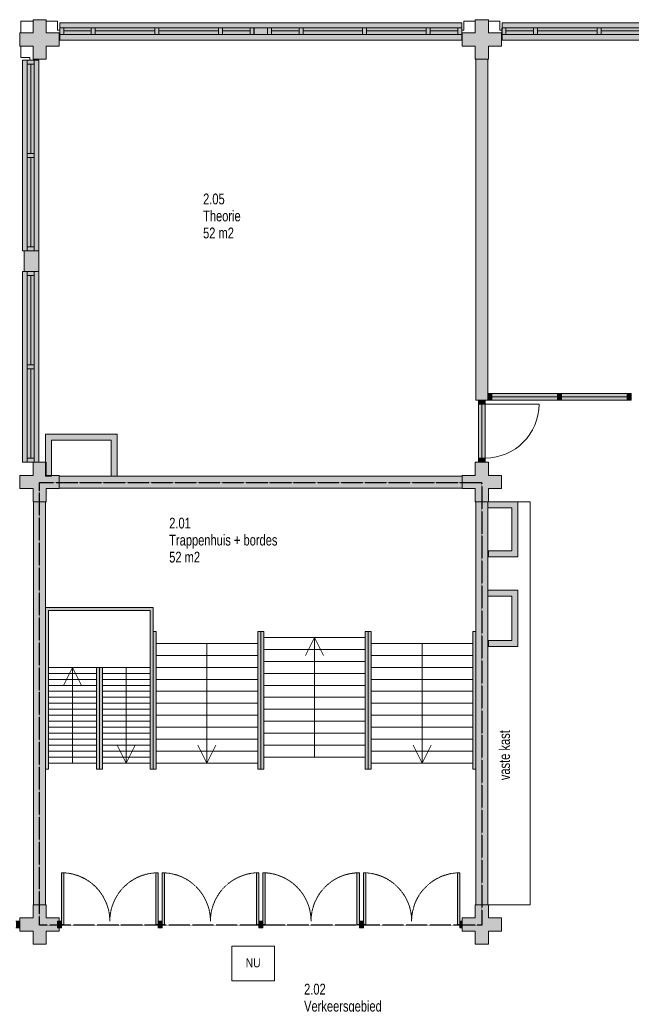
# Model space of a CAD drawing. Header units: millimetres. Extents: x 73705 to 433105, y 109410 to 279410.
# Tile 88 of 90: x 362748 to 372982, y 248032 to 264495. Entities that reach past the tile are written whole.
import ezdxf

# ---------------------------------------------------------------- set-up
doc = ezdxf.new("R2010")
doc.units = ezdxf.units.MM
doc.linetypes.add('brand  WBDBO 30 min', pattern=[11, 4, -1, 2, -1, 2, -1])
doc.linetypes.add('Overhead', pattern=[2.5, 1.5, -1])
for name, color, linetype, lineweight in [('A-DETL', 90, 'Continuous', 9), ('A-DETL-GENF', 92, 'Continuous', 9), ('A-DETL-THIN', 151, 'Continuous', 9), ('A-FLOR-OVHD', 1, 'Overhead', 9), ('G-ANNO-TEXT', 231, 'Continuous', 9)]:
    doc.layers.add(name, color=color, linetype=linetype, lineweight=lineweight)
doc.styles.add('Arial Narrow', font='ARIALN.TTF', dxfattribs={"width": 0.9, "height": 180})
doc.styles.add('Arial Narrow_B', font='ARIALN.TTF', dxfattribs={"width": 0.9, "height": 180})
doc.styles.add('Arial Narrow_B_1', font='ARIALN.TTF', dxfattribs={"height": 150})

msp = doc.modelspace()

# ---------------------------------------------------------------- hatches: boundary and pattern name
at = {"layer": 'A-DETL-GENF'}
for color, points in [(7, [(363191.1, 263835), (363191.1, 264055), (363411.1, 264055), (363411.1, 264275), (363191.1, 264275), (363191.1, 264495), (362971.1, 264495), (362971.1, 264275), (362751.1, 264275), (362751.1, 264055), (362971.1, 264055), (362971.1, 263835)]), (7, [(368552.6, 264155), (370144.7, 264155), (370144.7, 264441), (363418.4, 264441), (363418.4, 264155), (368551.9, 264155)]), (7, [(370581.1, 263835), (370591.1, 263835), (370591.1, 264055), (370811.1, 264055), (370811.1, 264275), (370591.1, 264275), (370591.1, 264495), (370371.1, 264495), (370371.1, 264275), (370151.1, 264275), (370151.1, 264055), (370371.1, 264055), (370371.1, 263835), (370381.1, 263835)]), (7, [(374002.4, 264155), (377544.7, 264155), (377544.7, 264441), (370818.4, 264441), (370818.4, 264155), (373540.6, 264155)]), (254, [(362795.1, 260630), (363070.7, 260630), (363070.7, 263820), (362795.1, 263820), (362795.1, 260697)]), (7, [(370538.1, 258133.1), (370581.1, 258133.1), (370581.1, 263835), (370381.1, 263835), (370381.1, 258133.1), (370424.1, 258133.1)]), (7, [(363070.7, 260285), (363070.7, 260630), (362825.1, 260630), (362825.1, 260285), (362989.1, 260285)]), (254, [(362981.1, 257095), (363070.7, 257095), (363070.7, 260285), (362795.1, 260285), (362795.1, 257095), (362971.1, 257095)]), (7, [(370648.1, 258133.1), (370648.1, 258247.1), (370581.1, 258247.1), (370581.1, 258133.1)]), (7, [(370869.4, 258133.1), (371748.1, 258133.1), (371748.1, 258247.1), (370648.1, 258247.1), (370648.1, 258133.1)]), (7, [(371815.1, 258133.1), (371815.1, 258247.1), (371748.1, 258247.1), (371748.1, 258133.1)]), (7, [(372914.6, 258133.1), (372914.6, 258247.1), (371815.1, 258247.1), (371815.1, 258133.1)]), (7, [(372981.6, 258133.1), (372981.6, 258247.1), (372914.6, 258247.1), (372914.6, 258133.1)]), (7, [(370538.1, 258066.1), (370538.1, 258133.1), (370424.1, 258133.1), (370424.1, 258066.1)]), (7, [(370538.1, 257166.1), (370538.1, 258066.1), (370424.1, 258066.1), (370424.1, 257166.1)]), (254, [(364281.1, 256865), (364381.1, 256865), (364381.1, 257565), (363181.1, 257565), (363181.1, 257095), (363191.1, 257095), (363191.1, 256875), (363281.1, 256875), (363281.1, 257465), (364281.1, 257465), (364281.1, 256875)]), (7, [(370538.1, 257099.1), (370538.1, 257166.1), (370424.1, 257166.1), (370424.1, 257099.1)]), (7, [(362981.1, 256435), (363191.1, 256435), (363191.1, 256655), (363411.1, 256655), (363411.1, 256875), (363281.1, 256875), (363281.1, 256864.5), (363181.1, 256865), (363181.1, 257095), (362971.1, 257095), (362971.1, 256875), (362751.1, 256875), (362751.1, 256655), (362971.1, 256655), (362971.1, 256435)]), (254, [(363181.1, 256864.5), (363281.1, 256864.5), (363281.1, 256875), (363191.1, 256875), (363191.1, 257095), (363181.1, 257095), (363181.1, 256865)]), (7, [(370381.1, 256435), (370591.1, 256435), (370591.1, 256655), (370811.1, 256655), (370811.1, 256875), (370591.1, 256875), (370591.1, 257095), (370371.1, 257095), (370371.1, 256875), (370151.1, 256875), (370151.1, 256655), (370371.1, 256655), (370371.1, 256435)]), (7, [(364687, 256664.5), (370151.1, 256664.5), (370151.1, 256864.5), (363411.1, 256864.5), (363411.1, 256664.5)]), (7, [(362981.1, 249695), (363181.1, 249695), (363181.1, 256435), (362981.1, 256435), (362981.1, 251965)]), (7, [(370381.1, 249695), (370581.1, 249695), (370581.1, 256435), (370381.1, 256435), (370381.1, 251965)]), (254, [(370591.1, 255515), (371081.1, 255515), (371081.1, 256435), (370581.1, 256435), (370581.1, 256335), (370981.1, 256335), (370981.1, 255615), (370591.1, 255615)]), (254, [(370591.1, 254015), (371081.1, 254015), (371081.1, 254955), (370581.1, 254955), (370581.1, 254855), (370981.1, 254855), (370981.1, 254115), (370591.1, 254115)]), (7, [(364931.1, 251965), (364981.1, 251965), (364981.1, 254665), (363181.1, 254665), (363181.1, 251965), (363231.1, 251965), (363231.1, 254615), (364931.1, 254615), (364931.1, 252957.6)]), (7, [(365031.1, 251965), (365031.1, 254265), (364981.1, 254265), (364981.1, 251965)]), (7, [(366731.1, 251965), (366781.1, 251965), (366781.1, 254265), (366731.1, 254265), (366731.1, 252957.6)]), (7, [(366781.1, 251965), (366831.1, 251965), (366831.1, 254265), (366781.1, 254265), (366781.1, 252957.6)]), (7, [(368531.1, 251965), (368581.1, 251965), (368581.1, 254265), (368531.1, 254265), (368531.1, 252957.6)]), (7, [(368631.1, 251965), (368631.1, 254265), (368581.1, 254265), (368581.1, 251965)]), (7, [(370371.1, 251965), (370381.1, 251965), (370381.1, 254265), (370331.1, 254265), (370331.1, 251965)]), (7, [(364031.1, 251965), (364081.1, 251965), (364081.1, 253665), (364031.1, 253665), (364031.1, 252957.6)]), (7, [(364131.1, 251965), (364131.1, 253665), (364081.1, 253665), (364081.1, 251965)]), (7, [(363488, 249365.5), (363488, 250230.7), (363448, 250230.7), (363448, 249365.5)]), (7, [(365064.3, 249365.5), (365064.3, 250230.7), (365024.3, 250230.7), (365024.3, 249365.5)]), (7, [(365131.3, 249365.5), (365171.3, 249365.5), (365171.3, 250230.7), (365131.3, 250230.7), (365131.3, 249475)]), (7, [(366747.6, 249365.5), (366747.6, 250230.7), (366707.6, 250230.7), (366707.6, 249365.5)]), (7, [(366854.6, 249365.5), (366854.6, 250230.7), (366814.6, 250230.7), (366814.6, 249365.5)]), (7, [(368430.9, 249365.5), (368430.9, 250230.7), (368390.9, 250230.7), (368390.9, 249365.5)]), (7, [(368537.9, 249365.5), (368537.9, 250230.7), (368497.9, 250230.7), (368497.9, 249365.5)]), (7, [(370114.2, 249365.5), (370114.2, 250230.7), (370074.2, 250230.7), (370074.2, 249365.5)]), (7, [(363181.1, 249035), (363191.1, 249035), (363191.1, 249255), (363411.1, 249255), (363411.1, 249308.5), (363381, 249308.5), (363381, 249422.5), (363411.1, 249422.5), (363411.1, 249475), (363191.1, 249475), (363191.1, 249695), (362971.1, 249695), (362971.1, 249475), (362751.1, 249475), (362751.1, 249255), (362971.1, 249255), (362971.1, 249035), (362981.1, 249035)]), (7, [(370381.1, 249035), (370591.1, 249035), (370591.1, 249255), (370811.1, 249255), (370811.1, 249475), (370591.1, 249475), (370591.1, 249695), (370371.1, 249695), (370371.1, 249475), (370151.1, 249475), (370151.1, 249255), (370371.1, 249255), (370371.1, 249035)]), (7, [(362751.1, 249308), (362751.1, 249422), (362684.1, 249422), (362684.1, 249308)]), (7, [(363411.1, 249308.5), (363411.1, 249422.5), (363381, 249422.5), (363381, 249308.5)]), (7, [(363411.1, 249308.5), (363448, 249308.5), (363448, 249422.5), (363411.1, 249422.5), (363411.1, 249365.5)]), (7, [(365064.3, 249308.5), (365131.3, 249308.5), (365131.3, 249422.5), (365064.3, 249422.5), (365064.3, 249365.5)]), (7, [(366814.6, 249308.5), (366814.6, 249422.5), (366747.6, 249422.5), (366747.6, 249308.5)]), (7, [(368430.9, 249308.5), (368497.9, 249308.5), (368497.9, 249422.5), (368430.9, 249422.5), (368430.9, 249365.5)]), (7, [(370114.2, 249308.5), (370151.1, 249308.5), (370151.1, 249422.5), (370114.2, 249422.5), (370114.2, 249365.5)])]:
    msp.add_hatch(color=color, dxfattribs=at).paths.add_polyline_path(points)

# ---------------------------------------------------------------- linework, layer by layer
at = {"layer": 'A-DETL'}
for p, q in [((362768.1, 264468), (362768.1, 264275)), ((362768.1, 264468), (362971.1, 264468)), ((363381.6, 264468), (363191.1, 264468)), ((363381.6, 264320), (363381.6, 264468)), ((363418.4, 264441), (363418.4, 264155)), ((370144.7, 264441), (363418.4, 264441)), ((370144.7, 264155), (370144.7, 264441)), ((370180.6, 264320), (370180.6, 264468)), ((370180.6, 264468), (370371.1, 264468)), ((370781.6, 264468), (370591.1, 264468)), ((370781.6, 264320), (370781.6, 264468)), ((370818.4, 264441), (370818.4, 264155)), ((377544.7, 264441), (370818.4, 264441)), ((363418.4, 264320), (363381.6, 264320)), ((363417.4, 264361), (363417.4, 264247)), ((363484.4, 264361), (363417.4, 264361)), ((363417.4, 264247), (363484.4, 264247)), ((363484.4, 264247), (363484.4, 264361)), ((363484.4, 264361), (363484.4, 264247)), ((363946.2, 264361), (363484.4, 264361)), ((363484.4, 264247), (363946.2, 264247)), ((363946.2, 264361), (363946.2, 264247)), ((364013.2, 264361), (363946.2, 264361)), ((363946.2, 264247), (363946.2, 264361)), ((363946.2, 264247), (364013.2, 264247)), ((364013.2, 264361), (364013.2, 264247)), ((365010.2, 264361), (364013.2, 264361)), ((364013.2, 264247), (364013.2, 264361)), ((364013.2, 264247), (365010.2, 264247)), ((365009.6, 264361), (365009.6, 264247)), ((365076.6, 264361), (365009.6, 264361)), ((365009.6, 264247), (365076.6, 264247)), ((365010.2, 264247), (365010.2, 264361)), ((365076.6, 264247), (365076.6, 264361)), ((365076.6, 264361), (365076.6, 264247)), ((366073.6, 264361), (365076.6, 264361)), ((365076.6, 264247), (366073.6, 264247)), ((366073.6, 264247), (366073.6, 264361)), ((366073.6, 264361), (366073.6, 264247)), ((366140.6, 264361), (366073.6, 264361)), ((366073.6, 264247), (366140.6, 264247)), ((366140.6, 264247), (366140.6, 264361)), ((366140.6, 264361), (366140.6, 264247)), ((366602.4, 264361), (366140.6, 264361)), ((366140.6, 264247), (366602.4, 264247)), ((366602.4, 264361), (366602.4, 264247)), ((366669.4, 264361), (366602.4, 264361)), ((366602.4, 264247), (366602.4, 264361)), ((366602.4, 264247), (366669.4, 264247)), ((366668.1, 264361), (366668.1, 264247)), ((366892.8, 264361), (366668.1, 264361)), ((366668.1, 264247), (366892.8, 264247)), ((366669.4, 264247), (366669.4, 264361)), ((366959.8, 264361), (366892.8, 264361)), ((366892.8, 264361), (366892.8, 264247)), ((366892.8, 264247), (366892.8, 264361)), ((366892.8, 264247), (366959.8, 264247)), ((366959.8, 264247), (366959.8, 264361)), ((367421.6, 264361), (366959.8, 264361)), ((366959.8, 264361), (366959.8, 264247)), ((366959.8, 264247), (367421.6, 264247)), ((367488.6, 264361), (367421.6, 264361)), ((367421.6, 264361), (367421.6, 264247)), ((367421.6, 264247), (367421.6, 264361)), ((367421.6, 264247), (367488.6, 264247)), ((368485.6, 264361), (367488.6, 264361)), ((367488.6, 264361), (367488.6, 264247)), ((367488.6, 264247), (367488.6, 264361)), ((367488.6, 264247), (368485.6, 264247)), ((368552.6, 264361), (368485.6, 264361)), ((368485.6, 264361), (368485.6, 264247)), ((368485.6, 264247), (368485.6, 264361)), ((368485.6, 264247), (368552.6, 264247)), ((369548.9, 264361), (368551.9, 264361)), ((368551.9, 264361), (368551.9, 264247)), ((368551.9, 264247), (369548.9, 264247)), ((368552.6, 264247), (368552.6, 264361)), ((369548.9, 264247), (369548.9, 264361)), ((369615.9, 264361), (369548.9, 264361)), ((369548.9, 264361), (369548.9, 264247)), ((369548.9, 264247), (369615.9, 264247)), ((369615.9, 264247), (369615.9, 264361)), ((370077.7, 264361), (369615.9, 264361)), ((369615.9, 264361), (369615.9, 264247)), ((369615.9, 264247), (370077.7, 264247)), ((370144.7, 264361), (370077.7, 264361)), ((370077.7, 264361), (370077.7, 264247)), ((370077.7, 264247), (370077.7, 264361)), ((370077.7, 264247), (370144.7, 264247)), ((370143.7, 264320), (370180.6, 264320)), ((370144.7, 264247), (370144.7, 264361)), ((370818.4, 264320), (370781.6, 264320)), ((370817.4, 264361), (370817.4, 264247)), ((370884.4, 264361), (370817.4, 264361)), ((370817.4, 264247), (370884.4, 264247)), ((370884.4, 264247), (370884.4, 264361)), ((370884.4, 264361), (370884.4, 264247)), ((371346.2, 264361), (370884.4, 264361)), ((370884.4, 264247), (371346.2, 264247)), ((371346.2, 264361), (371346.2, 264247)), ((371413.2, 264361), (371346.2, 264361)), ((371346.2, 264247), (371346.2, 264361)), ((371346.2, 264247), (371413.2, 264247)), ((371413.2, 264361), (371413.2, 264247)), ((372410.2, 264361), (371413.2, 264361)), ((371413.2, 264247), (371413.2, 264361)), ((371413.2, 264247), (372410.2, 264247)), ((372409.6, 264361), (372409.6, 264247)), ((372476.6, 264361), (372409.6, 264361)), ((372409.6, 264247), (372476.6, 264247)), ((372410.2, 264247), (372410.2, 264361)), ((372476.6, 264247), (372476.6, 264361)), ((372476.6, 264361), (372476.6, 264247)), ((373473.6, 264361), (372476.6, 264361)), ((372476.6, 264247), (373473.6, 264247)), ((363418.4, 264155), (370144.7, 264155)), ((370818.4, 264155), (377544.7, 264155)), ((362768.1, 263864.5), (362768.1, 264055)), ((362916.1, 263864.5), (362768.1, 263864.5)), ((362795.1, 263820), (362795.1, 260630)), ((363070.7, 263820), (362795.1, 263820)), ((362989.1, 263820), (362875.1, 263820)), ((362875.1, 263820), (362875.1, 263753)), ((362875.1, 263753), (362989.1, 263753)), ((362989.1, 263753), (362875.1, 263753)), ((362875.1, 263753), (362875.1, 262258.5)), ((362916.1, 263827.7), (362916.1, 263864.5)), ((362989.1, 263753), (362989.1, 263820)), ((362989.1, 262258.5), (362989.1, 263753)), ((363070.7, 260630), (363070.7, 263820)), ((362989.1, 262258.5), (362875.1, 262258.5)), ((362875.1, 262258.5), (362875.1, 262191.5)), ((362875.1, 262258.5), (362989.1, 262258.5)), ((362875.1, 262191.5), (362989.1, 262191.5)), ((362989.1, 262191.5), (362875.1, 262191.5)), ((362875.1, 262191.5), (362875.1, 260697)), ((362989.1, 262191.5), (362989.1, 262258.5)), ((362989.1, 260697), (362989.1, 262191.5)), ((362795.1, 260630), (362825.1, 260630)), ((362989.1, 260697), (362875.1, 260697)), ((362875.1, 260697), (362875.1, 260630)), ((362875.1, 260697), (362989.1, 260697)), ((362989.1, 260630), (362989.1, 260697)), ((362795.1, 260285), (362795.1, 257095)), ((362825.1, 260285), (362795.1, 260285)), ((362875.1, 260285), (362875.1, 260218)), ((362875.1, 260218), (362989.1, 260218)), ((362989.1, 260218), (362875.1, 260218)), ((362875.1, 260218), (362875.1, 258723.5)), ((362989.1, 260218), (362989.1, 260285)), ((362989.1, 258723.5), (362989.1, 260218)), ((363070.7, 257095), (363070.7, 260285)), ((362989.1, 258723.5), (362875.1, 258723.5)), ((362875.1, 258723.5), (362875.1, 258656.5)), ((362875.1, 258723.5), (362989.1, 258723.5)), ((362875.1, 258656.5), (362989.1, 258656.5)), ((362989.1, 258656.5), (362875.1, 258656.5)), ((362875.1, 258656.5), (362875.1, 257162)), ((362989.1, 258656.5), (362989.1, 258723.5)), ((362989.1, 257162), (362989.1, 258656.5)), ((362989.1, 257162), (362875.1, 257162)), ((362875.1, 257162), (362875.1, 257095)), ((362875.1, 257162), (362989.1, 257162)), ((362989.1, 257095), (362989.1, 257162)), ((362795.1, 257095), (363070.7, 257095)), ((362875.1, 257095), (362989.1, 257095)), ((366731.1, 254065), (365031.1, 254065)), ((365881.1, 252065), (365881.1, 254065)), ((368531.1, 254165), (366831.1, 254165)), ((367531.1, 253865), (367681.1, 254165)), ((367681.1, 254165), (367681.1, 252165)), ((367681.1, 254165), (367831.1, 253865)), ((370331.1, 254065), (368631.1, 254065)), ((369481.1, 252065), (369481.1, 254065)), ((368531.1, 253965), (366831.1, 253965)), ((366731.1, 253865), (365031.1, 253865)), ((368531.1, 253765), (366831.1, 253765)), ((370331.1, 253865), (368631.1, 253865)), ((364031.1, 253665), (363231.1, 253665)), ((364031.1, 253565), (363231.1, 253565)), ((363481.1, 253365), (363631.1, 253665)), ((363631.1, 253665), (363631.1, 252065)), ((363631.1, 253665), (363781.1, 253365)), ((364931.1, 253665), (364131.1, 253665)), ((364931.1, 253565), (364131.1, 253565)), ((364531.1, 252065), (364531.1, 253665)), ((366731.1, 253665), (365031.1, 253665)), ((368531.1, 253565), (366831.1, 253565)), ((370331.1, 253665), (368631.1, 253665)), ((364031.1, 253465), (363231.1, 253465)), ((364931.1, 253465), (364131.1, 253465)), ((366731.1, 253465), (365031.1, 253465)), ((370331.1, 253465), (368631.1, 253465)), ((364031.1, 253365), (363231.1, 253365)), ((364031.1, 253265), (363231.1, 253265)), ((364931.1, 253365), (364131.1, 253365)), ((364931.1, 253265), (364131.1, 253265)), ((366731.1, 253265), (365031.1, 253265)), ((368531.1, 253365), (366831.1, 253365)), ((370331.1, 253265), (368631.1, 253265)), ((364031.1, 253165), (363231.1, 253165)), ((364031.1, 253065), (363231.1, 253065)), ((364931.1, 253165), (364131.1, 253165)), ((364931.1, 253065), (364131.1, 253065)), ((366731.1, 253065), (365031.1, 253065)), ((368531.1, 253165), (366831.1, 253165)), ((370331.1, 253065), (368631.1, 253065)), ((364031.1, 252965), (363231.1, 252965)), ((364931.1, 252965), (364131.1, 252965)), ((368531.1, 252965), (366831.1, 252965)), ((364031.1, 252865), (363231.1, 252865)), ((364031.1, 252765), (363231.1, 252765)), ((364931.1, 252865), (364131.1, 252865)), ((364931.1, 252765), (364131.1, 252765)), ((366731.1, 252865), (365031.1, 252865)), ((368531.1, 252765), (366831.1, 252765)), ((370331.1, 252865), (368631.1, 252865)), ((364031.1, 252665), (363231.1, 252665)), ((364031.1, 252565), (363231.1, 252565)), ((364931.1, 252665), (364131.1, 252665)), ((364931.1, 252565), (364131.1, 252565)), ((366731.1, 252665), (365031.1, 252665)), ((368531.1, 252565), (366831.1, 252565)), ((370331.1, 252665), (368631.1, 252665)), ((364031.1, 252465), (363231.1, 252465)), ((364931.1, 252465), (364131.1, 252465)), ((366731.1, 252465), (365031.1, 252465)), ((370331.1, 252465), (368631.1, 252465)), ((364031.1, 252365), (363231.1, 252365)), ((364031.1, 252265), (363231.1, 252265)), ((364931.1, 252365), (364131.1, 252365)), ((364931.1, 252265), (364131.1, 252265)), ((364531.1, 252065), (364381.1, 252365)), ((364681.1, 252365), (364531.1, 252065)), ((366731.1, 252265), (365031.1, 252265)), ((365881.1, 252065), (365731.1, 252365)), ((366031.1, 252365), (365881.1, 252065)), ((368531.1, 252365), (366831.1, 252365)), ((370331.1, 252265), (368631.1, 252265)), ((369481.1, 252065), (369331.1, 252365)), ((369631.1, 252365), (369481.1, 252065)), ((364031.1, 252165), (363231.1, 252165)), ((364031.1, 252065), (363231.1, 252065)), ((364931.1, 252165), (364131.1, 252165)), ((364931.1, 252065), (364131.1, 252065)), ((366731.1, 252065), (365031.1, 252065)), ((368531.1, 252165), (366831.1, 252165)), ((366299.2, 249005.5), (367014, 249005.5)), ((366299.2, 248425.4), (366299.2, 249005.5)), ((366299.2, 249005.5), (367014, 249005.5)), ((366299.2, 248425.4), (366299.2, 249005.5)), ((367014, 249005.5), (367014, 248425.4)), ((367014, 249005.5), (367014, 248425.4)), ((367014, 248425.4), (366299.2, 248425.4)), ((367014, 248425.4), (366299.2, 248425.4))]:
    msp.add_line(p, q, dxfattribs=at)
at = {"layer": 'A-DETL', "linetype": 'brand  WBDBO 30 min', "lineweight": 30}
for p, q in [((363081.1, 256758), (370481.1, 256758)), ((363081.1, 249355), (363081.1, 256758)), ((370481.1, 256758), (370481.1, 249355)), ((370481.1, 249355), (363081.1, 249355))]:
    msp.add_line(p, q, dxfattribs=at)
at = {"layer": 'A-DETL-THIN'}
for p, q in [((362971.1, 264495), (362971.1, 264275)), ((363191.1, 264495), (362971.1, 264495)), ((363191.1, 264275), (363191.1, 264495)), ((370371.1, 264495), (370371.1, 264275)), ((370591.1, 264495), (370371.1, 264495)), ((370591.1, 264275), (370591.1, 264495)), ((362971.1, 264275), (362751.1, 264275)), ((362751.1, 264275), (362751.1, 264055)), ((363411.1, 264275), (363191.1, 264275)), ((363411.1, 264055), (363411.1, 264275)), ((363484.4, 264307), (363946.2, 264307)), ((364013.2, 264307), (365010.2, 264307)), ((365076.6, 264307), (366073.6, 264307)), ((366140.6, 264307), (366602.4, 264307)), ((367421.6, 264307), (366959.8, 264307)), ((368485.6, 264307), (367488.6, 264307)), ((369548.9, 264307), (368551.9, 264307)), ((370077.7, 264307), (369615.9, 264307)), ((370371.1, 264275), (370151.1, 264275)), ((370151.1, 264275), (370151.1, 264055)), ((370811.1, 264275), (370591.1, 264275)), ((370811.1, 264055), (370811.1, 264275)), ((370884.4, 264307), (371346.2, 264307)), ((371413.2, 264307), (372410.2, 264307)), ((372476.6, 264307), (373473.6, 264307)), ((362751.1, 264055), (362971.1, 264055)), ((362971.1, 264055), (362971.1, 263835)), ((363191.1, 263835), (363191.1, 264055)), ((363191.1, 264055), (363411.1, 264055)), ((370151.1, 264055), (370371.1, 264055)), ((370371.1, 264055), (370371.1, 263835)), ((370591.1, 263835), (370591.1, 264055)), ((370591.1, 264055), (370811.1, 264055)), ((362932.1, 262258.5), (362932.1, 263753)), ((362971.1, 263835), (363191.1, 263835)), ((370371.1, 263835), (370591.1, 263835)), ((370381.1, 263835), (370381.1, 258133.1)), ((370581.1, 258133.1), (370581.1, 263835)), ((362932.1, 260697), (362932.1, 262191.5)), ((363070.7, 260630), (362825.1, 260630)), ((362825.1, 260630), (362825.1, 260285)), ((363070.7, 260285), (363070.7, 260630)), ((362825.1, 260285), (363070.7, 260285)), ((362932.1, 258723.5), (362932.1, 260218)), ((362932.1, 257162), (362932.1, 258656.5)), ((370648.1, 258247.1), (370581.1, 258247.1)), ((370581.1, 258247.1), (370581.1, 258133.1)), ((370648.1, 258133.1), (370648.1, 258247.1)), ((371748.1, 258247.1), (370648.1, 258247.1)), ((370648.1, 258247.1), (370648.1, 258133.1)), ((371748.1, 258190.1), (370648.1, 258190.1)), ((371815.1, 258247.1), (371748.1, 258247.1)), ((371748.1, 258247.1), (371748.1, 258133.1)), ((371748.1, 258133.1), (371748.1, 258247.1)), ((371815.1, 258133.1), (371815.1, 258247.1)), ((372914.6, 258247.1), (371815.1, 258247.1)), ((371815.1, 258247.1), (371815.1, 258133.1)), ((372914.6, 258190.1), (371815.1, 258190.1)), ((372981.6, 258247.1), (372914.6, 258247.1)), ((372914.6, 258247.1), (372914.6, 258133.1)), ((372914.6, 258133.1), (372914.6, 258247.1)), ((372981.6, 258133.1), (372981.6, 258247.1)), ((370381.1, 258133.1), (370581.1, 258133.1)), ((370538.1, 258133.1), (370424.1, 258133.1)), ((370424.1, 258133.1), (370424.1, 258066.1)), ((370538.1, 258066.1), (370424.1, 258066.1)), ((370424.1, 258066.1), (370424.1, 257166.1)), ((370424.1, 258066.1), (370538.1, 258066.1)), ((370481.1, 258066.1), (370481.1, 257166.1)), ((370538.1, 258066.1), (370538.1, 258133.1)), ((370538.1, 257166.1), (370538.1, 258066.1)), ((370538.1, 258066.1), (371438.1, 258066.1)), ((370581.1, 258133.1), (370648.1, 258133.1)), ((370648.1, 258133.1), (371748.1, 258133.1)), ((371748.1, 258133.1), (371815.1, 258133.1)), ((371815.1, 258133.1), (372914.6, 258133.1)), ((372914.6, 258133.1), (372981.6, 258133.1)), ((364381.1, 257565), (363181.1, 257565)), ((363181.1, 257565), (363181.1, 256864.5)), ((364381.1, 256865), (364381.1, 257565)), ((363281.1, 256864.5), (363281.1, 257465)), ((363281.1, 257465), (364281.1, 257465)), ((364281.1, 257465), (364281.1, 256865)), ((370538.1, 257166.1), (370424.1, 257166.1)), ((370424.1, 257166.1), (370424.1, 257099.1)), ((370424.1, 257166.1), (370538.1, 257166.1)), ((370538.1, 257099.1), (370538.1, 257166.1)), ((362971.1, 257095), (362971.1, 256875)), ((363191.1, 257095), (362971.1, 257095)), ((363191.1, 256875), (363191.1, 257095)), ((370371.1, 257095), (370371.1, 256875)), ((370591.1, 257095), (370371.1, 257095)), ((370424.1, 257099.1), (370538.1, 257099.1)), ((370591.1, 256875), (370591.1, 257095)), ((362971.1, 256875), (362751.1, 256875)), ((362751.1, 256875), (362751.1, 256655)), ((363181.1, 256864.5), (363281.1, 256864.5)), ((363411.1, 256875), (363191.1, 256875)), ((363411.1, 256655), (363411.1, 256875)), ((370151.1, 256864.5), (363411.1, 256864.5)), ((364281.1, 256865), (364381.1, 256865)), ((370371.1, 256875), (370151.1, 256875)), ((370151.1, 256875), (370151.1, 256655)), ((370811.1, 256875), (370591.1, 256875)), ((370811.1, 256655), (370811.1, 256875)), ((362751.1, 256655), (362971.1, 256655)), ((362971.1, 256655), (362971.1, 256435)), ((363191.1, 256435), (363191.1, 256655)), ((363191.1, 256655), (363411.1, 256655)), ((363411.1, 256664.5), (370151.1, 256664.5)), ((370151.1, 256655), (370371.1, 256655)), ((370371.1, 256655), (370371.1, 256435)), ((370591.1, 256435), (370591.1, 256655)), ((370591.1, 256655), (370811.1, 256655)), ((362971.1, 256435), (363191.1, 256435)), ((362981.1, 256435), (362981.1, 249695)), ((363181.1, 249695), (363181.1, 256435)), ((370371.1, 256435), (370591.1, 256435)), ((370381.1, 256435), (370381.1, 249695)), ((370581.1, 249695), (370581.1, 256435)), ((371081.1, 256435), (370581.1, 256435)), ((370581.1, 256435), (370581.1, 256335)), ((370591.1, 256435), (371291.1, 256435)), ((371081.1, 255515), (371081.1, 256435)), ((371291.1, 256435), (371291.1, 249695)), ((370581.1, 256335), (370981.1, 256335)), ((370981.1, 256335), (370981.1, 255615)), ((370981.1, 255615), (370591.1, 255615)), ((370591.1, 255615), (370591.1, 255515)), ((370591.1, 255515), (371081.1, 255515)), ((371081.1, 254955), (370581.1, 254955)), ((370581.1, 254955), (370581.1, 254855)), ((370581.1, 254855), (370981.1, 254855)), ((370981.1, 254855), (370981.1, 254115)), ((371081.1, 254015), (371081.1, 254955)), ((364981.1, 254665), (363181.1, 254665)), ((363181.1, 254665), (363181.1, 251965)), ((363231.1, 251965), (363231.1, 254615)), ((363231.1, 254615), (364931.1, 254615)), ((364931.1, 254615), (364931.1, 251965)), ((364981.1, 251965), (364981.1, 254665)), ((365031.1, 254265), (364981.1, 254265)), ((364981.1, 254265), (364981.1, 251965)), ((365031.1, 251965), (365031.1, 254265)), ((366781.1, 254265), (366731.1, 254265)), ((366731.1, 254265), (366731.1, 251965)), ((366831.1, 254265), (366781.1, 254265)), ((366781.1, 254265), (366781.1, 251965)), ((366781.1, 251965), (366781.1, 254265)), ((366831.1, 251965), (366831.1, 254265)), ((368581.1, 254265), (368531.1, 254265)), ((368531.1, 254265), (368531.1, 251965)), ((368631.1, 254265), (368581.1, 254265)), ((368581.1, 254265), (368581.1, 251965)), ((368581.1, 251965), (368581.1, 254265)), ((368631.1, 251965), (368631.1, 254265)), ((370381.1, 254265), (370331.1, 254265)), ((370331.1, 254265), (370331.1, 251965)), ((370381.1, 251965), (370381.1, 254265)), ((370981.1, 254115), (370591.1, 254115)), ((370591.1, 254115), (370591.1, 254015)), ((370591.1, 254015), (371081.1, 254015)), ((364081.1, 253665), (364031.1, 253665)), ((364031.1, 253665), (364031.1, 251965)), ((364081.1, 251965), (364081.1, 253665)), ((364131.1, 253665), (364081.1, 253665)), ((364081.1, 253665), (364081.1, 251965)), ((364131.1, 251965), (364131.1, 253665)), ((370331.1, 252065), (368631.1, 252065)), ((363181.1, 251965), (363231.1, 251965)), ((364031.1, 251965), (364081.1, 251965)), ((364081.1, 251965), (364131.1, 251965)), ((364931.1, 251965), (364981.1, 251965)), ((364981.1, 251965), (365031.1, 251965)), ((366731.1, 251965), (366781.1, 251965)), ((366781.1, 251965), (366831.1, 251965)), ((368531.1, 251965), (368581.1, 251965)), ((368581.1, 251965), (368631.1, 251965)), ((370331.1, 251965), (370381.1, 251965)), ((363448, 250230.7), (363448, 249365.5)), ((363488, 250230.7), (363448, 250230.7)), ((363488, 249365.5), (363488, 250230.7)), ((365024.3, 250230.7), (365024.3, 249365.5)), ((365064.3, 250230.7), (365024.3, 250230.7)), ((365064.3, 249365.5), (365064.3, 250230.7)), ((365131.3, 250230.7), (365131.3, 249365.5)), ((365171.3, 250230.7), (365131.3, 250230.7)), ((365171.3, 249365.5), (365171.3, 250230.7)), ((366707.6, 250230.7), (366707.6, 249365.5)), ((366747.6, 250230.7), (366707.6, 250230.7)), ((366747.6, 249365.5), (366747.6, 250230.7)), ((366814.6, 250230.7), (366814.6, 249365.5)), ((366854.6, 250230.7), (366814.6, 250230.7)), ((366854.6, 249365.5), (366854.6, 250230.7)), ((368390.9, 250230.7), (368390.9, 249365.5)), ((368430.9, 250230.7), (368390.9, 250230.7)), ((368430.9, 249365.5), (368430.9, 250230.7)), ((368497.9, 250230.7), (368497.9, 249365.5)), ((368537.9, 250230.7), (368497.9, 250230.7)), ((368537.9, 249365.5), (368537.9, 250230.7)), ((370074.2, 250230.7), (370074.2, 249365.5)), ((370114.2, 250230.7), (370074.2, 250230.7)), ((370114.2, 249365.5), (370114.2, 250230.7)), ((362971.1, 249695), (362971.1, 249475)), ((363191.1, 249695), (362971.1, 249695)), ((363191.1, 249475), (363191.1, 249695)), ((370371.1, 249695), (370371.1, 249475)), ((370591.1, 249695), (370371.1, 249695)), ((371291.1, 249695), (370581.1, 249695)), ((370591.1, 249475), (370591.1, 249695)), ((362751.1, 249422), (362684.1, 249422)), ((362971.1, 249475), (362751.1, 249475)), ((362751.1, 249475), (362751.1, 249255)), ((362751.1, 249308), (362751.1, 249422)), ((363411.1, 249475), (363191.1, 249475)), ((363448, 249422.5), (363381, 249422.5)), ((363381, 249422.5), (363381, 249308.5)), ((363411.1, 249255), (363411.1, 249475)), ((363448, 249308.5), (363448, 249422.5)), ((365131.3, 249422.5), (365064.3, 249422.5)), ((365064.3, 249422.5), (365064.3, 249308.5)), ((365131.3, 249308.5), (365131.3, 249422.5)), ((366814.6, 249422.5), (366747.6, 249422.5)), ((366747.6, 249422.5), (366747.6, 249308.5)), ((366814.6, 249308.5), (366814.6, 249422.5)), ((368497.9, 249422.5), (368430.9, 249422.5)), ((368430.9, 249422.5), (368430.9, 249308.5)), ((368497.9, 249308.5), (368497.9, 249422.5)), ((370151.1, 249422.5), (370114.2, 249422.5)), ((370114.2, 249422.5), (370114.2, 249308.5)), ((370371.1, 249475), (370151.1, 249475)), ((370151.1, 249475), (370151.1, 249255)), ((370151.1, 249308.5), (370151.1, 249422.5)), ((370811.1, 249475), (370591.1, 249475)), ((370811.1, 249255), (370811.1, 249475)), ((362684.1, 249308), (362751.1, 249308)), ((363381, 249308.5), (363448, 249308.5)), ((363448, 249365.5), (363488, 249365.5)), ((365024.3, 249365.5), (365064.3, 249365.5)), ((365064.3, 249308.5), (365131.3, 249308.5)), ((365131.3, 249365.5), (365171.3, 249365.5)), ((366707.6, 249365.5), (366747.6, 249365.5)), ((366747.6, 249308.5), (366814.6, 249308.5)), ((366814.6, 249365.5), (366854.6, 249365.5)), ((368390.9, 249365.5), (368430.9, 249365.5)), ((368430.9, 249308.5), (368497.9, 249308.5)), ((368497.9, 249365.5), (368537.9, 249365.5)), ((370074.2, 249365.5), (370114.2, 249365.5)), ((370114.2, 249308.5), (370151.1, 249308.5)), ((362751.1, 249255), (362971.1, 249255)), ((362971.1, 249255), (362971.1, 249035)), ((363191.1, 249035), (363191.1, 249255)), ((363191.1, 249255), (363411.1, 249255)), ((370151.1, 249255), (370371.1, 249255)), ((370371.1, 249255), (370371.1, 249035)), ((370591.1, 249035), (370591.1, 249255)), ((370591.1, 249255), (370811.1, 249255)), ((362971.1, 249035), (363191.1, 249035)), ((370371.1, 249035), (370591.1, 249035))]:
    msp.add_line(p, q, dxfattribs=at)
msp.add_arc((370538.1, 258066.1), 900, 270, 0, dxfattribs=at)
at = {"layer": 'A-FLOR-OVHD'}
for centre, start, end in [((363448, 249422.5), 0, 87.16294), ((365064.3, 249422.5), 92.83706, 180), ((365131.3, 249422.5), 0, 87.16294), ((366747.6, 249422.5), 92.83706, 180), ((366814.6, 249422.5), 0, 87.16294), ((368430.9, 249422.5), 92.83706, 180), ((368497.9, 249422.5), 0, 87.16294), ((370114.2, 249422.5), 92.83706, 180)]:
    msp.add_arc(centre, 808.2, start, end, dxfattribs=at)

# ---------------------------------------------------------------- texts
at = {"layer": 'G-ANNO-TEXT', "color": 7, "char_height": 180, "attachment_point": 1}
for s, insert, width, style in [('2.05', (365816.6, 261587.4), 425.696, 'Arial Narrow_B'), ('Theorie', (365816.6, 261303), 750.38, 'Arial Narrow'), ('52 m2', (365816.6, 261018.6), 606.076, 'Arial Narrow'), ('2.01', (365249.8, 256167.8), 425.696, 'Arial Narrow_B'), ('Trappenhuis + bordes', (365249.8, 255883.4), 2142.911, 'Arial Narrow'), ('52 m2', (365249.8, 255599), 606.076, 'Arial Narrow'), ('2.02', (367506.9, 248374.9), 425.696, 'Arial Narrow_B'), ('Verkeersgebied', (367506.9, 248090.5), 1536.835, 'Arial Narrow')]:
    msp.add_mtext(s, dxfattribs=dict(at, insert=insert, width=width, style=style))
at = {"layer": 'G-ANNO-TEXT', "color": 7, "insert": (370770, 251779), "char_height": 180, "width": 974.05, "attachment_point": 1, "rotation": 90, "style": 'Arial Narrow'}
msp.add_mtext('vaste kast', dxfattribs=at)
at = {"layer": 'G-ANNO-TEXT', "color": 92, "insert": (366530.7, 248799.9), "char_height": 150, "width": 304.641, "attachment_point": 1, "style": 'Arial Narrow_B_1'}
msp.add_mtext('NU', dxfattribs=at)
msp.add_mtext('NU', dxfattribs=at)

doc.saveas('drawing.dxf')
